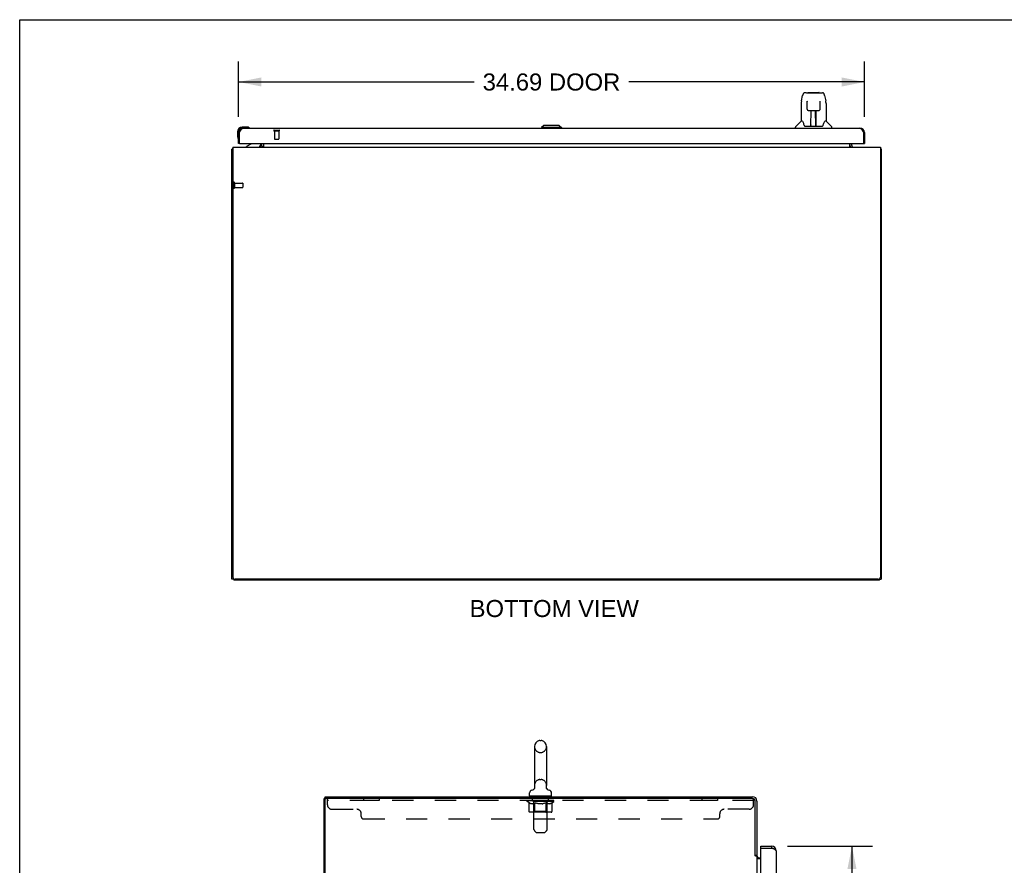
# Model space of a CAD drawing. Header units: inches. Extents: x 0 to 214, y 0 to 139.
# Tile 4 of 12: x 0 to 55, y 92 to 139. Entities that reach past the tile are written whole.
import ezdxf

# ---------------------------------------------------------------- set-up
doc = ezdxf.new("R2010")
doc.units = ezdxf.units.IN
doc.header["$LTSCALE"] = 11.781
doc.header["$MEASUREMENT"] = 0
doc.linetypes.add('HIDDEN', pattern=[0.2, 0.1, -0.1])
doc.layers.get('0').update_dxf_attribs({"linetype": 'CONTINUOUS'})
for name, color, linetype in [('02___PRT_ALL_AXES', 7, 'CONTINUOUS'), ('DEFAULT_2', 8, 'HIDDEN'), ('DIMENSIONS', 7, 'CONTINUOUS')]:
    doc.layers.add(name, color=color, linetype=linetype)
doc.styles.get("Standard").update_dxf_attribs({"font": 'arial.ttf'})
doc.dimstyles.new('DIMSTYLE_1', dxfattribs={"dimtxt": 0.945, "dimasz": 1.26, "dimexe": 0.09, "dimexo": 0.07, "dimgap": 0.0375, "dimtad": 0, "dimtih": 1, "dimtoh": 1, "dimzin": 4, "dimdsep": 46, "dimtxsty": 'Standard', "dimblk": '_FILLED', "dimblk1": '_FILLED', "dimblk2": '_FILLED', "dimcen": 0.09, "dimazin": 1, "dimtfac": 1, "dimtdec": 3, "dimtofl": 0, "dimtmove": 0, "dimatfit": 3, "dimldrblk": '_FILLED', "dimfxl": 1, "dimtolj": 1, "dimtzin": 4, "dimarcsym": 0})

# ---------------------------------------------------------------- blocks, each defined once
blk = doc.blocks.new('_FILLED')
at = {"color": 0, "linetype": 'ByBlock'}
blk.add_solid([(0, 0), (-1, 0.2), (-1, -0.2)], dxfattribs=at)
blk = doc.blocks.new('*D1')
at = {"layer": 'DIMENSIONS', "color": 2, "linetype": 'Continuous'}
for p, q in [((12.139, 133.22), (12.139, 136.28)), ((46.826, 133.22), (46.826, 136.28)), ((12.139, 135.146), (25.198, 135.146)), ((46.826, 135.146), (33.767, 135.146))]:
    blk.add_line(p, q, dxfattribs=at)
at = {"layer": 'DIMENSIONS', "color": 2, "linetype": 'Continuous', "xscale": 1.26, "yscale": 1.26, "zscale": 1.26, "rotation": 180}
blk.add_blockref('_FILLED', (12.139, 135.146), dxfattribs=at)
at = {"layer": 'DIMENSIONS', "color": 2, "linetype": 'Continuous', "xscale": 1.26, "yscale": 1.26, "zscale": 1.26}
blk.add_blockref('_FILLED', (46.826, 135.146), dxfattribs=at)
at = {"layer": 'DIMENSIONS', "color": 2, "linetype": 'Continuous', "insert": (29.482, 135.619), "char_height": 0.945, "width": 7.62323, "attachment_point": 2, "line_spacing_factor": 0.9}
blk.add_mtext('34.69 DOOR', dxfattribs=at)
blk = doc.blocks.new('*D2')
at = {"layer": 'DIMENSIONS', "color": 2, "linetype": 'Continuous'}
for p, q in [((42.567, 92.775), (47.273, 92.775)), ((46.139, 92.775), (46.139, 54.294)), ((46.139, 12.275), (46.139, 50.987)), ((42.567, 12.275), (47.273, 12.275))]:
    blk.add_line(p, q, dxfattribs=at)
at = {"layer": 'DIMENSIONS', "color": 2, "linetype": 'Continuous', "xscale": 1.26, "yscale": 1.26, "zscale": 1.26}
for p, rotation in [((46.139, 92.775), 90), ((46.139, 12.275), 270)]:
    blk.add_blockref('_FILLED', p, dxfattribs=dict(at, rotation=rotation))
at = {"layer": 'DIMENSIONS', "color": 2, "linetype": 'Continuous', "insert": (46.139, 53.822), "char_height": 0.945, "width": 3.95565, "attachment_point": 2, "line_spacing_factor": 0.9}
blk.add_mtext('80.50\\PDOOR', dxfattribs=at)

msp = doc.modelspace()

# ---------------------------------------------------------------- linework, layer by layer
at = {"color": 7, "linetype": 'Continuous'}
for p, q in [((0, 0), (0, 138.6)), ((0, 138.6), (214.2, 138.6)), ((43.34, 134.093), (43.405, 134.398)), ((43.609, 134.553), (43.529, 134.553)), ((43.611, 134.553), (44.498, 134.553)), ((43.615, 134.553), (43.614, 134.553)), ((43.72, 134.565), (44.307, 134.565)), ((44.623, 134.398), (44.688, 134.093)), ((43.325, 133.95), (43.325, 132.978)), ((43.647, 134.041), (43.628, 134.041)), ((43.646, 134.077), (43.647, 134.074)), ((43.647, 134.074), (43.647, 134.069)), ((43.647, 134.069), (43.647, 134.061)), ((43.647, 134.061), (43.647, 134.052)), ((43.649, 133.93), (43.647, 134.052)), ((43.654, 133.647), (43.649, 133.93)), ((44.373, 133.647), (44.381, 134.059)), ((44.4, 134.041), (44.38, 134.041)), ((44.381, 134.067), (44.381, 134.072)), ((44.381, 134.059), (44.381, 134.067)), ((44.703, 133.949), (44.703, 132.978)), ((43.735, 133.569), (43.855, 133.569)), ((43.864, 132.723), (43.879, 133.57)), ((43.872, 133.154), (43.872, 133.569)), ((43.878, 133.506), (43.872, 133.506)), ((43.875, 133.344), (43.872, 133.344)), ((43.875, 133.333), (43.872, 133.333)), ((43.891, 133.57), (44.137, 133.57)), ((44.14, 132.703), (44.125, 133.57)), ((44.126, 133.506), (44.155, 133.506)), ((44.129, 133.57), (44.129, 133.506)), ((44.155, 133.344), (44.129, 133.344)), ((44.155, 133.333), (44.129, 133.333)), ((44.155, 132.703), (44.155, 133.569)), ((44.173, 133.569), (44.293, 133.569)), ((12.598, 132.644), (12.342, 132.644)), ((12.636, 132.642), (12.598, 132.644)), ((29.049, 132.742), (28.931, 132.624)), ((29.916, 132.742), (29.049, 132.742)), ((29.915, 132.742), (30.033, 132.624)), ((29.916, 132.742), (30.034, 132.624)), ((43.01, 132.584), (43.01, 132.647)), ((43.319, 132.972), (43.021, 132.675)), ((43.398, 132.978), (43.325, 132.978)), ((43.492, 132.726), (43.498, 132.719)), ((43.528, 132.703), (44.5, 132.703)), ((43.865, 132.775), (43.865, 132.749)), ((43.872, 132.703), (43.872, 132.707)), ((44.133, 133.104), (44.155, 133.104)), ((44.155, 133.1), (44.133, 133.1)), ((44.139, 132.749), (44.138, 132.775)), ((44.703, 132.978), (44.63, 132.978)), ((44.708, 132.972), (45.006, 132.675)), ((45.018, 132.584), (45.018, 132.647)), ((12.079, 132.381), (12.079, 132.125)), ((12.079, 132.125), (12.082, 132.087)), ((12.139, 132.381), (12.139, 132.338)), ((12.139, 132.338), (12.181, 132.338)), ((12.385, 132.584), (12.342, 132.584)), ((12.734, 132.598), (12.733, 132.598)), ((28.931, 132.624), (28.931, 132.584)), ((30.034, 132.624), (28.931, 132.624)), ((30.033, 132.624), (30.033, 132.584)), ((30.034, 132.624), (30.034, 132.584)), ((46.826, 132.338), (46.784, 132.338)), ((12.124, 131.996), (12.125, 131.993)), ((12.125, 131.993), (12.125, 131.991)), ((12.201, 131.73), (12.139, 131.73)), ((12.819, 131.703), (12.581, 131.565)), ((12.581, 131.526), (12.581, 131.565)), ((13.368, 131.73), (13.368, 131.683)), ((13.368, 131.566), (13.368, 131.566)), ((13.405, 131.527), (13.371, 131.562)), ((46.122, 131.527), (46.156, 131.562)), ((46.764, 131.73), (46.826, 131.73)), ((11.816, 131.422), (11.764, 131.422)), ((47.712, 131.422), (47.764, 131.422)), ((11.868, 107.578), (11.764, 107.578)), ((11.868, 107.602), (11.868, 107.526)), ((47.66, 107.526), (47.66, 107.602)), ((47.66, 107.578), (47.764, 107.578)), ((28.54, 98.307), (28.54, 96.147)), ((28.836, 98.637), (28.912, 98.637)), ((29.208, 98.307), (29.208, 96.147)), ((29.199, 96.066), (29.2, 96.072)), ((29.2, 96.072), (29.201, 96.078)), ((29.201, 96.078), (29.202, 96.083)), ((16.926, 95.421), (16.926, 95.525)), ((28.264, 95.575), (28.264, 95.731)), ((28.279, 95.555), (28.279, 95.525)), ((29.469, 95.555), (28.279, 95.555)), ((28.483, 95.924), (28.478, 95.921)), ((29.199, 96.06), (29.2, 96.066)), ((29.199, 96.054), (29.199, 96.06)), ((29.199, 96.048), (29.199, 96.055)), ((29.199, 96.042), (29.199, 96.049)), ((29.2, 96.037), (29.199, 96.043)), ((29.2, 96.031), (29.2, 96.037)), ((29.201, 96.025), (29.2, 96.031)), ((29.213, 95.987), (29.211, 95.992)), ((29.469, 95.555), (29.469, 95.525)), ((29.484, 95.575), (29.484, 95.731)), ((16.926, 95.421), (16.874, 95.421)), ((16.975, 95.421), (16.926, 95.421)), ((40.77, 92.285), (40.874, 92.285)), ((41.078, 92.671), (41.078, 92.775)), ((41.098, 92.671), (41.078, 92.671)), ((41.685, 92.775), (41.685, 92.671))]:
    msp.add_line(p, q, dxfattribs=at)
at = {"color": 3, "linetype": 'Continuous'}
for p, q in [((12.139, 131.73), (12.139, 132.338)), ((12.181, 132.338), (12.191, 132.358)), ((12.181, 131.75), (12.181, 132.338)), ((12.191, 132.358), (12.198, 132.371)), ((12.198, 132.371), (12.205, 132.384)), ((12.385, 132.584), (46.58, 132.584)), ((46.749, 132.404), (46.756, 132.391)), ((46.756, 132.391), (46.763, 132.378)), ((46.763, 132.378), (46.77, 132.365)), ((46.784, 132.338), (46.784, 131.75)), ((46.826, 132.338), (46.826, 131.73)), ((12.201, 131.73), (46.764, 131.73)), ((13.368, 131.566), (13.369, 131.564)), ((13.369, 131.564), (13.369, 131.564)), ((13.369, 131.564), (13.372, 131.56)), ((13.372, 131.56), (13.373, 131.558)), ((13.373, 131.558), (13.375, 131.556)), ((13.41, 131.669), (13.41, 131.73)), ((13.514, 131.73), (13.514, 131.526)), ((46.014, 131.526), (46.014, 131.73)), ((46.118, 131.73), (46.118, 131.669)), ((46.154, 131.558), (46.152, 131.556)), ((46.158, 131.564), (46.154, 131.558)), ((46.159, 131.564), (46.158, 131.564)), ((46.16, 131.566), (46.159, 131.564)), ((11.764, 107.578), (11.764, 131.422)), ((11.816, 131.526), (11.816, 107.703)), ((11.816, 131.526), (47.712, 131.526)), ((47.712, 131.526), (47.712, 107.703)), ((47.764, 131.422), (47.764, 107.578)), ((47.587, 107.578), (11.941, 107.578)), ((47.66, 107.526), (11.868, 107.526)), ((16.926, 95.525), (40.627, 95.525)), ((16.874, 5.629), (16.874, 95.421)), ((16.926, 5.692), (16.926, 95.359)), ((40.627, 95.421), (16.988, 95.421)), ((40.77, 92.273), (40.77, 95.278)), ((40.874, 95.279), (40.874, 92.272)), ((40.783, 92.251), (40.781, 92.255)), ((41.078, 92.775), (41.685, 92.775)), ((41.078, 89.483), (41.078, 92.651)), ((41.098, 92.671), (41.685, 92.671)), ((41.718, 92.659), (41.685, 92.671)), ((41.737, 92.652), (41.718, 92.659)), ((41.749, 92.647), (41.737, 92.652)), ((41.762, 92.643), (41.749, 92.647)), ((41.932, 92.529), (41.932, 88.275)), ((40.874, 92.233), (40.799, 92.233)), ((40.874, 92.233), (40.874, 12.818)), ((41.078, 92.077), (40.914, 92.077)), ((41.016, 92.129), (41.078, 92.129))]:
    msp.add_line(p, q, dxfattribs=at)
at = {"color": 7, "linetype": 'Continuous'}
for points in [[(43.529, 134.553), (43.525, 134.553), (43.51, 134.551), (43.495, 134.546), (43.481, 134.54), (43.469, 134.531), (43.458, 134.521), (43.448, 134.51), (43.44, 134.497), (43.433, 134.484), (43.426, 134.469), (43.42, 134.453), (43.414, 134.434), (43.408, 134.413), (43.405, 134.398)], [(44.599, 134.475), (44.593, 134.488), (44.586, 134.5), (44.579, 134.51), (44.571, 134.52), (44.561, 134.529), (44.551, 134.537), (44.539, 134.544), (44.526, 134.549), (44.513, 134.552), (44.498, 134.553)], [(44.623, 134.398), (44.62, 134.411), (44.615, 134.43), (44.61, 134.446), (44.605, 134.462), (44.599, 134.475)], [(43.34, 134.093), (43.334, 134.061), (43.328, 134.019), (43.325, 133.977), (43.325, 133.95)], [(43.646, 134.082), (43.646, 134.082), (43.646, 134.082), (43.646, 134.081), (43.646, 134.081), (43.646, 134.08), (43.646, 134.079), (43.646, 134.077)], [(44.381, 134.072), (44.381, 134.076), (44.381, 134.077), (44.381, 134.079), (44.381, 134.08), (44.381, 134.081), (44.381, 134.081), (44.381, 134.082)], [(44.703, 133.949), (44.702, 133.977), (44.699, 134.02), (44.693, 134.062), (44.688, 134.093)], [(43.654, 133.647), (43.655, 133.635), (43.659, 133.622), (43.664, 133.61), (43.671, 133.599), (43.68, 133.589), (43.691, 133.581), (43.702, 133.575), (43.714, 133.571), (43.726, 133.569), (43.733, 133.569)], [(43.855, 133.569), (43.858, 133.569), (43.867, 133.569), (43.876, 133.569), (43.884, 133.57), (43.891, 133.57)], [(44.137, 133.57), (44.145, 133.57), (44.154, 133.569), (44.162, 133.569), (44.171, 133.569), (44.173, 133.569)], [(44.294, 133.569), (44.303, 133.569), (44.315, 133.572), (44.327, 133.576), (44.338, 133.582), (44.348, 133.59), (44.357, 133.6), (44.364, 133.611), (44.369, 133.623), (44.372, 133.636), (44.373, 133.647)], [(43.394, 132.978), (43.4, 132.969), (43.414, 132.941), (43.429, 132.905), (43.444, 132.863), (43.46, 132.814), (43.475, 132.766)], [(43.475, 132.766), (43.478, 132.758), (43.483, 132.745), (43.487, 132.735), (43.492, 132.726)], [(43.498, 132.719), (43.504, 132.712), (43.511, 132.707), (43.518, 132.704), (43.526, 132.703), (43.528, 132.703)], [(44.5, 132.703), (44.501, 132.703), (44.509, 132.704), (44.516, 132.707), (44.523, 132.712)], [(44.523, 132.712), (44.529, 132.718), (44.535, 132.726)], [(44.535, 132.726), (44.54, 132.734), (44.545, 132.745), (44.55, 132.758), (44.552, 132.766)], [(44.552, 132.766), (44.566, 132.812), (44.582, 132.86), (44.598, 132.903), (44.613, 132.939), (44.627, 132.968), (44.633, 132.978)], [(12.733, 132.598), (12.732, 132.598), (12.731, 132.599), (12.729, 132.599), (12.727, 132.599)], [(12.125, 131.991), (12.125, 131.99), (12.125, 131.99)], [(28.546, 96.083), (28.547, 96.078), (28.548, 96.072), (28.548, 96.066), (28.549, 96.06), (28.549, 96.054), (28.549, 96.049), (28.549, 96.043), (28.548, 96.037), (28.547, 96.031), (28.547, 96.025), (28.545, 96.02), (28.544, 96.014), (28.543, 96.008), (28.541, 96.003), (28.539, 95.997), (28.537, 95.992), (28.534, 95.987), (28.532, 95.981), (28.529, 95.976), (28.526, 95.971), (28.523, 95.966), (28.52, 95.961), (28.516, 95.957), (28.513, 95.952), (28.509, 95.948), (28.505, 95.943), (28.501, 95.939), (28.496, 95.935), (28.492, 95.932), (28.487, 95.928), (28.483, 95.924)], [(29.211, 95.992), (29.209, 95.998), (29.207, 96.003), (29.205, 96.009), (29.204, 96.014), (29.202, 96.02), (29.201, 96.026)], [(29.211, 95.992), (29.209, 95.997), (29.207, 96.002), (29.205, 96.008), (29.204, 96.014), (29.202, 96.019), (29.201, 96.025)], [(29.264, 95.925), (29.263, 95.926), (29.259, 95.929), (29.256, 95.932), (29.252, 95.935), (29.248, 95.938), (29.245, 95.942), (29.241, 95.945), (29.238, 95.949), (29.234, 95.953), (29.231, 95.958), (29.228, 95.962), (29.224, 95.967), (29.221, 95.972), (29.219, 95.977), (29.216, 95.982), (29.213, 95.987)], [(29.27, 95.921), (29.266, 95.924), (29.264, 95.925)]]:
    msp.add_lwpolyline(points, dxfattribs=at)
at = {"color": 3, "linetype": 'Continuous'}
for points in [[(12.205, 132.384), (12.212, 132.397), (12.216, 132.404), (12.22, 132.41), (12.223, 132.417), (12.227, 132.423), (12.23, 132.429), (12.234, 132.435), (12.237, 132.441), (12.241, 132.448), (12.244, 132.453), (12.248, 132.459), (12.251, 132.465), (12.255, 132.471), (12.258, 132.476), (12.262, 132.482), (12.265, 132.487), (12.269, 132.492), (12.272, 132.498), (12.276, 132.503), (12.279, 132.508), (12.283, 132.512), (12.286, 132.517), (12.29, 132.521), (12.294, 132.526), (12.297, 132.53), (12.301, 132.534), (12.304, 132.538), (12.308, 132.542), (12.311, 132.546), (12.315, 132.549), (12.318, 132.553), (12.322, 132.556), (12.325, 132.559), (12.329, 132.562), (12.332, 132.564), (12.336, 132.567), (12.339, 132.569), (12.343, 132.572), (12.346, 132.574), (12.35, 132.576), (12.353, 132.577), (12.357, 132.579), (12.361, 132.58), (12.364, 132.581), (12.368, 132.582), (12.371, 132.583), (12.375, 132.584), (12.378, 132.584), (12.382, 132.584), (12.385, 132.584)], [(46.58, 132.584), (46.583, 132.584), (46.587, 132.584), (46.59, 132.584), (46.594, 132.583), (46.597, 132.582), (46.601, 132.581), (46.604, 132.58), (46.608, 132.579), (46.611, 132.577), (46.615, 132.576), (46.619, 132.574), (46.622, 132.572), (46.626, 132.569), (46.629, 132.567), (46.633, 132.564), (46.636, 132.562), (46.64, 132.559), (46.643, 132.556), (46.647, 132.553), (46.65, 132.549), (46.654, 132.546), (46.657, 132.542), (46.661, 132.538), (46.664, 132.534), (46.668, 132.53), (46.671, 132.526), (46.675, 132.521), (46.678, 132.517), (46.682, 132.512), (46.685, 132.508), (46.689, 132.503), (46.693, 132.498), (46.696, 132.492), (46.7, 132.487), (46.703, 132.482), (46.707, 132.476), (46.71, 132.471), (46.714, 132.465), (46.717, 132.459), (46.721, 132.453), (46.724, 132.448), (46.728, 132.441), (46.731, 132.435), (46.735, 132.429), (46.738, 132.423), (46.742, 132.417), (46.745, 132.41), (46.749, 132.404)], [(46.77, 132.365), (46.781, 132.345), (46.784, 132.338)], [(13.367, 131.567), (13.367, 131.567), (13.367, 131.567), (13.368, 131.566), (13.368, 131.566)], [(13.375, 131.556), (13.377, 131.554), (13.378, 131.552), (13.38, 131.549), (13.382, 131.547), (13.384, 131.544)], [(46.152, 131.556), (46.151, 131.554), (46.149, 131.552), (46.147, 131.549), (46.145, 131.547), (46.143, 131.544)], [(46.161, 131.567), (46.161, 131.567), (46.16, 131.567), (46.16, 131.566), (46.16, 131.566)], [(11.799, 131.438), (11.791, 131.437), (11.788, 131.436), (11.784, 131.435), (11.781, 131.435), (11.779, 131.434), (11.776, 131.433), (11.773, 131.432), (11.771, 131.431), (11.769, 131.43), (11.767, 131.429), (11.766, 131.428), (11.765, 131.427), (11.764, 131.425), (11.764, 131.424), (11.764, 131.422)], [(11.816, 131.442), (11.816, 131.442), (11.811, 131.441), (11.807, 131.44), (11.803, 131.439), (11.799, 131.438)], [(13.384, 131.544), (13.387, 131.542), (13.389, 131.539), (13.391, 131.537), (13.394, 131.534), (13.397, 131.532)], [(13.397, 131.532), (13.399, 131.53), (13.402, 131.529), (13.404, 131.528), (13.406, 131.527), (13.408, 131.527)], [(46.131, 131.532), (46.128, 131.53), (46.126, 131.529), (46.123, 131.528), (46.121, 131.527), (46.119, 131.527)], [(46.143, 131.544), (46.141, 131.542), (46.138, 131.539), (46.136, 131.537), (46.133, 131.534), (46.131, 131.532)], [(47.712, 131.442), (47.712, 131.442), (47.716, 131.441), (47.72, 131.44), (47.724, 131.439), (47.728, 131.438), (47.736, 131.437)], [(47.736, 131.437), (47.74, 131.436), (47.743, 131.435), (47.746, 131.435), (47.749, 131.434), (47.752, 131.433), (47.754, 131.432), (47.757, 131.431), (47.759, 131.43), (47.76, 131.429), (47.761, 131.428), (47.762, 131.427), (47.763, 131.425), (47.764, 131.424), (47.764, 131.422)], [(40.781, 92.255), (40.78, 92.257), (40.779, 92.259), (40.778, 92.26), (40.777, 92.262), (40.776, 92.264), (40.775, 92.265), (40.774, 92.267), (40.773, 92.269), (40.771, 92.271), (40.77, 92.273)], [(40.799, 92.233), (40.797, 92.234), (40.796, 92.236), (40.794, 92.237), (40.792, 92.239), (40.791, 92.24), (40.79, 92.242), (40.788, 92.243), (40.787, 92.245), (40.787, 92.246), (40.786, 92.247), (40.785, 92.249), (40.784, 92.25), (40.783, 92.251)], [(41.932, 92.529), (41.932, 92.531), (41.932, 92.533), (41.931, 92.536), (41.931, 92.538), (41.93, 92.54), (41.929, 92.543), (41.928, 92.545), (41.927, 92.548), (41.925, 92.55), (41.924, 92.552), (41.922, 92.555), (41.92, 92.557), (41.918, 92.559), (41.916, 92.562), (41.913, 92.564), (41.911, 92.567), (41.908, 92.569), (41.905, 92.571), (41.902, 92.574), (41.899, 92.576), (41.896, 92.578), (41.892, 92.581), (41.889, 92.583), (41.885, 92.586), (41.881, 92.588), (41.877, 92.59), (41.873, 92.593), (41.869, 92.595), (41.864, 92.597), (41.86, 92.6), (41.855, 92.602), (41.85, 92.605), (41.845, 92.607), (41.841, 92.609), (41.835, 92.612), (41.83, 92.614), (41.825, 92.616), (41.82, 92.619), (41.814, 92.621), (41.809, 92.624), (41.803, 92.626), (41.797, 92.628), (41.792, 92.631), (41.786, 92.633), (41.78, 92.635), (41.774, 92.638), (41.762, 92.643)], [(40.889, 92.103), (40.887, 92.104), (40.884, 92.105), (40.882, 92.107), (40.88, 92.108), (40.878, 92.11), (40.876, 92.111), (40.875, 92.113), (40.874, 92.115), (40.874, 92.116), (40.874, 92.118)], [(40.914, 92.077), (40.914, 92.079), (40.914, 92.081), (40.914, 92.083), (40.913, 92.085), (40.912, 92.087), (40.911, 92.089), (40.909, 92.09), (40.908, 92.092), (40.906, 92.094), (40.904, 92.095), (40.901, 92.096), (40.899, 92.098), (40.897, 92.099), (40.894, 92.1), (40.889, 92.103)]]:
    msp.add_lwpolyline(points, dxfattribs=at)
at = {"color": 7, "linetype": 'Continuous'}
for centre, radius, start, end in [((43.72, 134.545), 0.0197, 90, 156.393), ((44.307, 134.545), 0.0197, 23.607, 90), ((12.342, 132.381), 0.263, 90, 180), ((12.598, 132.394), 0.25, 59.1101, 90), ((43.049, 132.647), 0.0394, 135, 180), ((43.333, 132.959), 0.0197, 90, 135), ((43.884, 132.722), 0.0197, 179, 270), ((43.884, 132.722), 0.0197, 260.739, 269.9232), ((44.12, 132.722), 0.0197, 270, 1), ((44.12, 132.722), 0.0197, 270.0771, 272.6469), ((44.695, 132.959), 0.0197, 45, 90), ((44.978, 132.647), 0.0394, 0, 45), ((12.329, 132.125), 0.25, 180, 210.8899), ((12.342, 132.381), 0.203, 90, 180), ((12.719, 132.599), 0.015, 270, 353.6204), ((12.719, 132.596), 0.015, 6.3796, 59.1101), ((12.127, 132.004), 0.015, 210.8899, 263.6204), ((12.124, 132.004), 0.015, 276.3796, 360), ((12.769, 131.79), 0.1, 300.092, 323.4532), ((13.211, 131.683), 0.157, 270, 360), ((13.267, 131.669), 0.246, 324.6738, 360), ((46.26, 131.669), 0.246, 180, 215.3262), ((28.874, 98.307), 0.334, 102.4284, 180), ((28.836, 98.48), 0.157, 90, 102.4284), ((28.912, 98.48), 0.157, 77.5716, 90), ((28.874, 98.307), 0.334, 0, 77.5716), ((28.874, 96.147), 0.334, 180, 191.0697), ((28.874, 96.147), 0.334, 348.9303, 360), ((28.421, 95.731), 0.157, 101.6478, 180), ((28.284, 95.575), 0.02, 180, 263.0769), ((28.337, 96.136), 0.257, 281.6478, 311.9718), ((29.41, 96.136), 0.257, 228.028, 258.3522), ((29.327, 95.731), 0.157, 0, 78.3522), ((29.464, 95.575), 0.02, 276.9231, 360), ((41.685, 92.529), 0.142, 48.6371, 90), ((41.768, 92.385), 0.26, 90, 92.5866)]:
    msp.add_arc(centre, radius, start, end, dxfattribs=at)
at = {"color": 3, "linetype": 'Continuous'}
for centre, radius, start, end in [((12.385, 132.338), 0.246, 90, 180), ((46.58, 132.338), 0.246, 0, 90), ((12.201, 131.75), 0.02, 180, 270), ((13.267, 131.669), 0.142, 270, 360), ((46.26, 131.669), 0.142, 180, 270), ((46.764, 131.75), 0.02, 270, 360), ((11.941, 107.703), 0.125, 180, 270), ((47.587, 107.703), 0.125, 270, 360), ((40.627, 95.279), 0.246, 0, 90), ((16.988, 95.359), 0.0625, 90, 180), ((40.627, 95.278), 0.143, 0, 90), ((41.016, 92.272), 0.142, 180, 270), ((41.098, 92.651), 0.02, 90, 180), ((41.685, 92.529), 0.246, 0, 90)]:
    msp.add_arc(centre, radius, start, end, dxfattribs=at)
at = {"color": 7, "linetype": 'Continuous'}
for centre, start_param, end_param in [((43.864, 132.742), -2.940151, -2.835574), ((44.14, 132.742), -3.447611, -3.141593)]:
    msp.add_ellipse(centre, major_axis=(0, 0.0394), ratio=1, start_param=start_param, end_param=end_param, dxfattribs=at)
at = {"layer": '02___PRT_ALL_AXES', "color": 8, "linetype": 'HIDDEN'}
for p, q in [((14.119, 132.437), (14.119, 131.99)), ((14.119, 132.437), (14.367, 132.437)), ((14.367, 132.437), (14.367, 131.99)), ((11.911, 129.546), (11.911, 129.298)), ((11.911, 129.546), (12.358, 129.546)), ((11.911, 129.298), (12.358, 129.298)), ((19.061, 95.421), (19.061, 95.317)), ((19.936, 95.421), (19.061, 95.421)), ((19.936, 95.317), (19.061, 95.317)), ((19.936, 95.421), (19.936, 95.317)), ((28.436, 95.317), (28.436, 95.421)), ((29.311, 95.421), (28.436, 95.421)), ((29.311, 95.317), (28.436, 95.317)), ((29.311, 95.317), (29.311, 95.421)), ((37.811, 95.421), (37.811, 95.317)), ((38.686, 95.421), (37.811, 95.421)), ((38.686, 95.317), (37.811, 95.317)), ((38.686, 95.421), (38.686, 95.317))]:
    msp.add_line(p, q, dxfattribs=at)
at = {"layer": '02___PRT_ALL_AXES', "color": 7, "linetype": 'Continuous'}
for start, end in [(175.1015, 175.7578), (170.8498, 171.1102)]:
    msp.add_arc((12.342, 132.381), 0.263, start, end, dxfattribs=at)
at = {"layer": 'DEFAULT_2', "color": 8, "linetype": 'HIDDEN'}
for p, q in [((14.101, 132.48), (14.385, 132.48)), ((14.101, 132.437), (14.385, 132.437)), ((14.129, 131.98), (14.357, 131.98)), ((11.868, 129.564), (11.868, 129.28)), ((11.911, 129.564), (11.911, 129.28)), ((12.368, 129.536), (12.368, 129.308)), ((28.836, 97.977), (28.912, 97.977)), ((28.836, 96.477), (28.912, 96.477)), ((28.499, 95.555), (28.499, 95.525)), ((28.509, 93.709), (28.509, 95.525)), ((29.239, 93.709), (29.239, 95.525)), ((29.249, 95.555), (29.249, 95.525)), ((17.061, 95.076), (17.061, 95.421)), ((40.686, 95.317), (17.061, 95.317)), ((28.13, 95.262), (28.13, 95.317)), ((28.238, 95.187), (28.13, 95.262)), ((29.617, 95.262), (28.13, 95.262)), ((28.142, 95.309), (28.142, 95.317)), ((28.152, 95.305), (28.152, 95.309)), ((28.152, 95.305), (29.596, 95.305)), ((28.163, 95.305), (28.163, 95.309)), ((28.164, 95.305), (28.164, 95.309)), ((28.175, 95.309), (28.175, 95.317)), ((28.195, 95.305), (28.195, 95.309)), ((28.197, 95.305), (28.197, 95.309)), ((28.23, 95.309), (28.23, 95.317)), ((28.238, 94.707), (28.238, 95.187)), ((28.238, 95.187), (28.258, 95.173)), ((28.247, 95.305), (28.247, 95.309)), ((28.251, 95.305), (28.251, 95.309)), ((28.487, 95.309), (28.258, 95.309)), ((28.278, 95.162), (28.258, 95.174)), ((28.297, 95.152), (28.278, 95.162)), ((28.316, 95.143), (28.297, 95.152)), ((28.304, 95.309), (28.304, 95.317)), ((28.306, 95.305), (28.306, 95.309)), ((28.306, 95.305), (28.306, 95.309)), ((28.309, 95.305), (28.309, 95.309)), ((28.335, 95.137), (28.316, 95.144)), ((28.319, 95.305), (28.319, 95.309)), ((28.319, 95.305), (28.319, 95.309)), ((28.323, 95.305), (28.323, 95.309)), ((28.326, 95.305), (28.326, 95.31)), ((28.33, 95.305), (28.33, 95.309)), ((28.354, 95.132), (28.335, 95.137)), ((28.35, 95.305), (28.35, 95.309)), ((28.44, 95.132), (28.354, 95.132)), ((28.368, 95.305), (28.368, 95.309)), ((28.37, 95.305), (28.37, 95.312)), ((28.396, 95.309), (28.396, 95.317)), ((28.396, 95.305), (28.396, 95.309)), ((28.408, 95.305), (28.408, 95.309)), ((28.413, 95.305), (28.413, 95.309)), ((28.421, 95.305), (28.421, 95.309)), ((28.436, 95.305), (28.436, 95.314)), ((28.44, 95.132), (28.459, 95.137)), ((28.457, 95.305), (28.457, 95.309)), ((28.478, 95.144), (28.459, 95.137)), ((28.46, 95.305), (28.46, 95.309)), ((28.497, 95.152), (28.478, 95.143)), ((28.487, 95.305), (28.487, 95.309)), ((28.517, 95.162), (28.497, 95.152)), ((28.565, 95.309), (28.5, 95.309)), ((28.502, 95.309), (28.502, 95.317)), ((28.508, 94.71), (28.508, 95.259)), ((28.51, 95.305), (28.51, 95.309)), ((28.516, 95.305), (28.516, 95.309)), ((28.536, 95.174), (28.516, 95.162)), ((28.523, 95.305), (28.523, 95.315)), ((28.53, 95.305), (28.53, 95.309)), ((28.556, 95.187), (28.536, 95.173)), ((28.542, 95.305), (28.542, 95.309)), ((28.556, 94.707), (28.556, 95.187)), ((28.556, 95.187), (28.596, 95.173)), ((28.565, 95.305), (28.565, 95.309)), ((28.653, 95.309), (28.59, 95.309)), ((28.636, 95.162), (28.596, 95.174)), ((28.614, 95.305), (28.614, 95.309)), ((28.62, 95.309), (28.62, 95.317)), ((28.624, 95.305), (28.624, 95.309)), ((28.627, 95.305), (28.627, 95.316)), ((28.63, 95.305), (28.63, 95.309)), ((28.674, 95.152), (28.635, 95.162)), ((28.64, 95.305), (28.64, 95.309)), ((28.653, 95.305), (28.653, 95.309)), ((28.712, 95.143), (28.674, 95.152)), ((28.747, 95.309), (28.69, 95.309)), ((28.706, 95.305), (28.706, 95.309)), ((28.75, 95.137), (28.712, 95.144)), ((28.739, 95.309), (28.874, 95.317)), ((28.745, 95.309), (28.745, 95.317)), ((28.745, 95.309), (28.745, 95.317)), ((28.745, 95.317), (28.745, 95.317)), ((28.745, 95.305), (28.745, 95.309)), ((28.747, 95.305), (28.747, 95.309)), ((28.75, 95.305), (28.75, 95.31)), ((28.788, 95.132), (28.75, 95.137)), ((28.752, 95.305), (28.752, 95.309)), ((28.959, 95.132), (28.788, 95.132)), ((28.846, 95.309), (28.795, 95.309)), ((28.803, 95.305), (28.803, 95.309)), ((28.846, 95.305), (28.846, 95.309)), ((28.871, 95.309), (28.871, 95.309)), ((28.871, 95.305), (28.871, 95.309)), ((28.871, 95.305), (28.871, 95.309)), ((28.874, 95.309), (28.874, 95.317)), ((28.874, 95.317), (29.009, 95.309)), ((28.877, 95.305), (28.877, 95.309)), ((28.877, 95.305), (28.877, 95.309)), ((28.877, 95.309), (28.877, 95.309)), ((28.902, 95.305), (28.902, 95.309)), ((28.902, 95.309), (28.953, 95.309)), ((28.945, 95.305), (28.945, 95.309)), ((28.959, 95.132), (28.998, 95.137)), ((28.996, 95.305), (28.996, 95.309)), ((28.997, 95.305), (28.997, 95.31)), ((29.036, 95.144), (28.997, 95.137)), ((29, 95.305), (29, 95.309)), ((29, 95.309), (29.058, 95.309)), ((29.002, 95.309), (29.002, 95.317)), ((29.002, 95.317), (29.003, 95.317)), ((29.002, 95.305), (29.002, 95.309)), ((29.003, 95.309), (29.003, 95.317)), ((29.074, 95.152), (29.035, 95.143)), ((29.042, 95.305), (29.042, 95.309)), ((29.113, 95.162), (29.074, 95.152)), ((29.095, 95.305), (29.095, 95.309)), ((29.095, 95.309), (29.157, 95.309)), ((29.108, 95.305), (29.108, 95.309)), ((29.152, 95.174), (29.112, 95.162)), ((29.118, 95.305), (29.118, 95.309)), ((29.121, 95.305), (29.121, 95.316)), ((29.124, 95.305), (29.124, 95.309)), ((29.128, 95.309), (29.128, 95.317)), ((29.134, 95.305), (29.134, 95.309)), ((29.192, 95.187), (29.152, 95.173)), ((29.182, 95.305), (29.182, 95.309)), ((29.182, 95.309), (29.248, 95.309)), ((29.192, 94.707), (29.192, 95.187)), ((29.192, 95.187), (29.212, 95.173)), ((29.206, 95.305), (29.206, 95.309)), ((29.232, 95.162), (29.212, 95.174)), ((29.218, 95.305), (29.218, 95.309)), ((29.225, 95.305), (29.225, 95.315)), ((29.251, 95.152), (29.231, 95.162)), ((29.232, 95.305), (29.232, 95.309)), ((29.238, 95.305), (29.238, 95.309)), ((29.24, 94.71), (29.24, 95.259)), ((29.246, 95.309), (29.246, 95.317)), ((29.27, 95.143), (29.25, 95.152)), ((29.261, 95.305), (29.261, 95.309)), ((29.261, 95.309), (29.617, 95.309)), ((29.289, 95.137), (29.27, 95.144)), ((29.288, 95.305), (29.288, 95.309)), ((29.308, 95.132), (29.289, 95.137)), ((29.291, 95.305), (29.291, 95.309)), ((29.393, 95.132), (29.308, 95.132)), ((29.312, 95.305), (29.312, 95.314)), ((29.327, 95.305), (29.327, 95.309)), ((29.335, 95.305), (29.335, 95.309)), ((29.34, 95.305), (29.34, 95.309)), ((29.352, 95.309), (29.352, 95.317)), ((29.352, 95.305), (29.352, 95.309)), ((29.378, 95.305), (29.378, 95.312)), ((29.38, 95.305), (29.38, 95.309)), ((29.393, 95.132), (29.413, 95.137)), ((29.398, 95.305), (29.398, 95.309)), ((29.432, 95.144), (29.412, 95.137)), ((29.417, 95.305), (29.417, 95.309)), ((29.421, 95.305), (29.421, 95.31)), ((29.425, 95.305), (29.425, 95.309)), ((29.429, 95.305), (29.429, 95.309)), ((29.429, 95.305), (29.429, 95.309)), ((29.451, 95.152), (29.431, 95.143)), ((29.438, 95.305), (29.438, 95.309)), ((29.441, 95.305), (29.441, 95.309)), ((29.442, 95.305), (29.442, 95.309)), ((29.443, 95.309), (29.443, 95.317)), ((29.47, 95.162), (29.45, 95.152)), ((29.49, 95.174), (29.47, 95.162)), ((29.476, 95.313), (29.616, 95.314)), ((29.476, 95.309), (29.476, 95.313)), ((29.51, 95.187), (29.49, 95.173)), ((29.497, 95.305), (29.497, 95.309)), ((29.5, 95.305), (29.5, 95.309)), ((29.51, 95.187), (29.617, 95.262)), ((29.51, 94.707), (29.51, 95.187)), ((29.518, 95.309), (29.518, 95.317)), ((29.551, 95.305), (29.551, 95.309)), ((29.553, 95.305), (29.553, 95.309)), ((29.573, 95.309), (29.573, 95.317)), ((29.584, 95.305), (29.584, 95.309)), ((29.585, 95.305), (29.585, 95.309)), ((29.596, 95.305), (29.596, 95.309)), ((29.606, 95.309), (29.606, 95.317)), ((29.616, 95.309), (29.616, 95.314)), ((29.617, 95.262), (29.617, 95.309)), ((40.627, 95.421), (40.686, 95.421)), ((40.686, 95.076), (40.686, 95.421)), ((17.311, 94.826), (18.686, 94.826)), ((18.936, 94.421), (18.936, 94.576)), ((29.459, 94.664), (28.288, 94.664)), ((28.508, 94.71), (28.461, 94.664)), ((29.24, 94.71), (28.508, 94.71)), ((28.569, 94.669), (28.567, 94.672)), ((28.575, 94.665), (28.572, 94.667)), ((28.578, 94.664), (28.575, 94.665)), ((28.581, 94.664), (28.578, 94.664)), ((29.24, 94.71), (29.286, 94.664)), ((38.811, 94.421), (38.811, 94.576)), ((40.436, 94.826), (39.061, 94.826)), ((19.061, 94.296), (38.686, 94.296)), ((28.61, 93.567), (28.538, 93.639)), ((28.68, 93.538), (29.067, 93.538)), ((29.138, 93.567), (29.21, 93.639))]:
    msp.add_line(p, q, dxfattribs=at)
for points in [[(28.288, 94.664), (28.282, 94.664), (28.276, 94.665), (28.27, 94.667), (28.265, 94.669), (28.259, 94.672), (28.254, 94.675), (28.25, 94.679), (28.246, 94.684), (28.243, 94.689), (28.24, 94.695), (28.239, 94.701), (28.238, 94.707)], [(28.557, 94.695), (28.556, 94.701), (28.556, 94.707)], [(28.558, 94.689), (28.557, 94.695), (28.556, 94.701), (28.556, 94.707)], [(28.572, 94.667), (28.569, 94.669), (28.567, 94.672), (28.564, 94.675), (28.562, 94.679), (28.56, 94.684), (28.558, 94.689)], [(28.564, 94.675), (28.562, 94.679), (28.56, 94.684)], [(29.167, 94.664), (29.17, 94.664), (29.173, 94.665), (29.176, 94.667), (29.178, 94.669), (29.181, 94.672), (29.184, 94.675), (29.186, 94.679), (29.188, 94.684), (29.19, 94.689), (29.191, 94.695), (29.191, 94.701), (29.192, 94.707)], [(29.459, 94.664), (29.465, 94.664), (29.471, 94.665), (29.477, 94.667), (29.483, 94.669), (29.488, 94.672), (29.493, 94.675), (29.498, 94.679), (29.502, 94.684), (29.505, 94.689), (29.508, 94.695), (29.509, 94.701), (29.51, 94.707)]]:
    msp.add_lwpolyline(points, dxfattribs=at)
for centre, radius, start, end in [((14.101, 132.459), 0.0215, 90, 270), ((14.385, 132.459), 0.0215, 270, 90), ((14.129, 131.99), 0.01, 180, 270), ((14.357, 131.99), 0.01, 270, 360), ((11.889, 129.564), 0.0215, 0, 180), ((12.358, 129.536), 0.01, 0, 90), ((11.889, 129.28), 0.0215, 180, 360), ((12.358, 129.308), 0.01, 270, 360), ((28.874, 98.307), 0.334, 180, 257.5716), ((28.874, 98.307), 0.334, 282.4284, 360), ((28.836, 98.134), 0.157, 257.5716, 270), ((28.912, 98.134), 0.157, 270, 282.4284), ((28.874, 96.147), 0.334, 102.4284, 180), ((28.836, 96.32), 0.157, 90, 102.4284), ((28.912, 96.32), 0.157, 77.5716, 90), ((28.874, 96.147), 0.334, 0, 77.5716), ((28.284, 95.575), 0.02, 263.0769, 270), ((28.479, 95.525), 0.03, 0, 90), ((29.269, 95.525), 0.03, 90, 180), ((29.464, 95.575), 0.02, 270, 276.9231), ((17.311, 95.076), 0.25, 180, 270), ((28.461, 95.259), 0.0466, 0, 90), ((29.286, 95.259), 0.0466, 90, 180), ((40.436, 95.076), 0.25, 270, 360), ((18.686, 94.576), 0.25, 0, 90), ((39.061, 94.576), 0.25, 90, 180), ((19.061, 94.421), 0.125, 180, 270), ((38.686, 94.421), 0.125, 270, 360), ((28.609, 93.709), 0.1, 180, 225), ((28.68, 93.638), 0.1, 225, 270), ((29.067, 93.638), 0.1, 270, 315), ((29.139, 93.709), 0.1, 315, 360)]:
    msp.add_arc(centre, radius, start, end, dxfattribs=at)
for centre, major_axis, ratio, start_param, end_param in [((28.874, 95.317), (0.743, 0.008), 0.059247, 2.966439, 3.140971), ((28.107, 95.303), (0.232, 0), 0.060167, 0.426548, 1.470503), ((28.874, 95.317), (0.744, 0), 0.060167, 3.141593, 3.316126), ((28.107, 95.295), (0.232, 0.002), 0.059247, 1.374323, 1.469882), ((28.874, 95.317), (0.743, 0.015), 0.056515, 2.79136, 2.965893), ((28.159, 95.303), (0.232, -0.002), 0.059247, 0.601702, 1.645657), ((28.079, 95.303), (0.232, 0.002), 0.059247, 0.251393, 1.295349), ((28.874, 95.317), (0.743, -0.008), 0.059247, -2.966439, -2.791906), ((28.159, 95.295), (0.232, 0), 0.060167, 1.549477, 1.645036), ((28.079, 95.295), (0.232, 0.005), 0.056515, 1.199244, 1.294804), ((28.163, 95.298), (0.192, 0.002), 0.059247, 1.051627, 1.625044), ((28.14, 95.298), (0.192, 0.004), 0.056515, 0.876548, 1.449966), ((28.208, 95.298), (0.192, 0), 0.060167, 1.226781, 1.800198), ((28.874, 95.317), (0.743, 0.022), 0.052059, 2.616423, 2.790956), ((28.232, 95.303), (0.232, -0.005), 0.056515, 0.77678, 1.820736), ((28.075, 95.303), (0.232, 0.005), 0.056515, 0.076315, 1.120271), ((28.874, 95.317), (0.743, -0.015), 0.056515, -2.79136, -2.616827), ((28.232, 95.295), (0.232, -0.002), 0.059247, 1.724631, 1.82019), ((28.075, 95.295), (0.232, 0.007), 0.052059, 1.024308, 1.119867), ((28.139, 95.298), (0.192, 0.006), 0.052059, 0.701611, 1.275029), ((28.272, 95.298), (0.192, -0.002), 0.059247, 1.401935, 1.975352), ((28.874, 95.317), (0.743, 0.029), 0.046022, 2.441677, 2.61621), ((28.325, 95.303), (0.232, -0.007), 0.052059, 0.951717, 1.995673), ((28.095, 95.303), (0.232, 0.007), 0.052059, -0.098622, 0.945334), ((28.874, 95.317), (0.743, -0.022), 0.052059, -2.616423, -2.441891), ((28.325, 95.295), (0.232, -0.005), 0.056515, 1.899709, 1.995269), ((28.095, 95.295), (0.232, 0.009), 0.046022, 0.849561, 0.945121), ((28.161, 95.298), (0.192, 0.007), 0.046022, 0.526865, 1.100283), ((28.356, 95.298), (0.192, -0.004), 0.056515, 1.577013, 2.150431), ((28.874, 95.317), (0.743, 0.034), 0.038593, 2.267147, 2.44168), ((28.435, 95.303), (0.232, -0.009), 0.046022, 1.126463, 2.170419), ((28.138, 95.303), (0.232, 0.009), 0.046022, -0.273368, 0.770588), ((28.874, 95.317), (0.743, -0.029), 0.046022, -2.441677, -2.267144), ((28.435, 95.295), (0.232, -0.007), 0.052059, 2.074646, 2.170205), ((28.138, 95.295), (0.232, 0.011), 0.038593, 0.675031, 0.77059), ((28.204, 95.298), (0.192, 0.009), 0.038593, 0.352335, 0.925752), ((28.455, 95.298), (0.192, -0.006), 0.052059, 1.75195, 2.325367), ((28.558, 95.303), (0.232, -0.011), 0.038593, 1.300994, 2.344949), ((28.874, 95.317), (0.743, 0.039), 0.030002, 2.09283, 2.267363), ((28.204, 95.303), (0.232, 0.011), 0.038593, -0.447899, 0.596057), ((28.874, 95.317), (0.743, -0.034), 0.038593, -2.267147, -2.092614), ((28.558, 95.295), (0.232, -0.009), 0.046022, 2.249392, 2.344952), ((28.204, 95.295), (0.232, 0.012), 0.030002, 0.500714, 0.596274), ((28.267, 95.298), (0.192, 0.01), 0.030002, 0.178018, 0.751436), ((28.566, 95.298), (0.192, -0.007), 0.046022, 1.926696, 2.500114), ((28.291, 95.303), (0.232, 0.012), 0.030002, -0.622215, 0.421741), ((28.69, 95.303), (0.232, -0.012), 0.030002, 1.47531, 2.519266), ((28.874, 95.317), (0.743, 0.042), 0.020513, 1.918702, 2.093235), ((28.874, 95.317), (0.743, -0.039), 0.030002, -2.09283, -1.918297), ((28.69, 95.295), (0.232, -0.011), 0.038593, 2.423923, 2.519482), ((28.291, 95.295), (0.232, 0.013), 0.020513, 0.326586, 0.422146), ((28.349, 95.298), (0.192, 0.011), 0.020513, 0.00389, 0.577307), ((28.687, 95.298), (0.192, -0.009), 0.038593, 2.101227, 2.674644), ((28.395, 95.303), (0.232, 0.013), 0.020513, -0.796343, 0.247613), ((28.828, 95.303), (0.232, -0.013), 0.020513, 1.649438, 2.693394), ((28.874, 95.317), (0.743, 0.044), 0.010411, 1.744712, 1.919245), ((28.874, 95.317), (0.743, -0.042), 0.020513, -1.918702, -1.744169), ((28.828, 95.295), (0.232, -0.012), 0.030002, 2.598239, 2.693799), ((28.395, 95.295), (0.232, 0.014), 0.010411, 0.152596, 0.248156), ((28.447, 95.298), (0.192, 0.011), 0.010411, 6.113086, 6.686503), ((28.814, 95.298), (0.192, -0.01), 0.030002, 2.275543, 2.848961), ((28.514, 95.303), (0.232, 0.014), 0.010411, -0.970333, -0.000837), ((28.968, 95.303), (0.232, -0.014), 0.010411, 1.823428, 2.867384), ((28.874, 95.317), (0.743, -0.044), 0.010411, -1.744712, -1.570179), ((28.968, 95.295), (0.232, -0.013), 0.020513, 2.772368, 2.867927), ((28.943, 95.298), (0.192, -0.011), 0.020513, 2.449671, 3.023089), ((28.78, 95.303), (0.232, 0.014), 0.010411, 0.274209, 1.318165), ((28.679, 95.298), (0.192, 0.011), 0.010411, -0.000452, 0.517932), ((28.643, 95.295), (0.232, 0.014), 0.010411, 0.099676, 0.195236), ((28.874, 95.317), (0.743, 0.044), 0.010411, -1.571413, -1.39688), ((29.105, 95.295), (0.232, -0.014), 0.010411, 2.946357, 3.041917), ((29.069, 95.298), (0.192, -0.011), 0.010411, 2.623661, 3.142044), ((28.919, 95.303), (0.232, 0.013), 0.020513, 0.448199, 1.492154), ((28.805, 95.298), (0.192, 0.011), 0.020513, 0.118504, 0.691921), ((28.78, 95.295), (0.232, 0.013), 0.020513, 0.273666, 0.369225), ((29.234, 95.303), (0.232, -0.014), 0.010411, -3.140756, -2.17126), ((28.874, 95.317), (0.743, 0.042), 0.020513, -1.397424, -1.222891), ((28.874, 95.317), (0.743, -0.044), 0.010411, 1.222347, 1.39688), ((29.058, 95.303), (0.232, 0.012), 0.030002, 0.622327, 1.666283), ((28.934, 95.298), (0.192, 0.01), 0.030002, 0.292632, 0.86605), ((29.301, 95.298), (0.192, -0.011), 0.010411, 2.738275, 3.311692), ((29.353, 95.303), (0.232, -0.013), 0.020513, 2.89398, 3.937936), ((28.919, 95.295), (0.232, 0.012), 0.030002, 0.447794, 0.543354), ((29.353, 95.295), (0.232, -0.014), 0.010411, 2.893437, 2.988996), ((28.874, 95.317), (0.743, 0.039), 0.030002, -1.223295, -1.048762), ((28.874, 95.317), (0.743, -0.042), 0.020513, 1.048358, 1.222891), ((29.19, 95.303), (0.232, 0.011), 0.038593, 0.796643, 1.840599), ((29.06, 95.298), (0.192, 0.009), 0.038593, 0.466948, 1.040366), ((29.398, 95.298), (0.192, -0.011), 0.020513, 2.564285, 3.137703), ((29.457, 95.303), (0.232, -0.012), 0.030002, 2.719852, 3.763807), ((29.313, 95.303), (0.232, 0.009), 0.046022, 0.971174, 2.01513), ((29.058, 95.295), (0.232, 0.011), 0.038593, 0.62211, 0.71767), ((29.457, 95.295), (0.232, -0.013), 0.020513, 2.719447, 2.815007), ((28.874, 95.317), (0.743, 0.034), 0.038593, -1.048979, -0.874446), ((28.874, 95.317), (0.743, -0.039), 0.030002, 0.874229, 1.048762), ((29.181, 95.298), (0.192, 0.007), 0.046022, 0.641479, 1.214897), ((29.423, 95.303), (0.232, 0.007), 0.052059, 1.14592, 2.189876), ((29.48, 95.298), (0.192, -0.01), 0.030002, 2.390157, 2.963574), ((29.543, 95.303), (0.232, -0.011), 0.038593, 2.545535, 3.589491), ((29.293, 95.298), (0.192, 0.006), 0.052059, 0.816225, 1.389643), ((29.19, 95.295), (0.232, 0.009), 0.046022, 0.796641, 0.892201), ((29.543, 95.295), (0.232, -0.012), 0.030002, 2.545319, 2.640878), ((29.515, 95.303), (0.232, 0.005), 0.056515, 1.320857, 2.364813), ((28.874, 95.317), (0.743, 0.029), 0.046022, -0.874448, -0.699915), ((28.874, 95.317), (0.743, -0.034), 0.038593, 0.699913, 0.874446), ((29.61, 95.303), (0.232, -0.009), 0.046022, 2.371005, 3.41496), ((29.544, 95.298), (0.192, -0.009), 0.038593, 2.21584, 2.789258), ((29.392, 95.298), (0.192, 0.004), 0.056515, 0.991162, 1.564579), ((29.589, 95.303), (0.232, 0.002), 0.059247, 1.495935, 2.539891), ((29.653, 95.303), (0.232, -0.007), 0.052059, 2.196258, 3.240214), ((29.587, 95.298), (0.192, -0.007), 0.046022, 2.04131, 2.614727), ((29.313, 95.295), (0.232, 0.007), 0.052059, 0.971387, 1.066947), ((29.61, 95.295), (0.232, -0.011), 0.038593, 2.371002, 2.466562), ((29.641, 95.303), (0.232, 0), 0.060167, 2.360678, 2.715045), ((29.673, 95.303), (0.232, -0.005), 0.056515, 2.021322, 3.065278), ((28.874, 95.317), (0.743, 0.022), 0.052059, -0.699702, -0.525169), ((28.874, 95.317), (0.743, -0.029), 0.046022, 0.525382, 0.699915), ((29.475, 95.298), (0.192, 0.002), 0.059247, 1.16624, 1.739658), ((29.669, 95.303), (0.232, -0.002), 0.059247, 1.846243, 2.890199), ((29.609, 95.298), (0.192, -0.006), 0.052059, 1.866564, 2.439981), ((29.54, 95.298), (0.192, 0), 0.060167, 1.341394, 1.914812), ((29.608, 95.298), (0.192, -0.004), 0.056515, 1.691627, 2.265045), ((29.585, 95.298), (0.192, -0.002), 0.059247, 1.516549, 2.089966), ((29.423, 95.295), (0.232, 0.005), 0.056515, 1.146324, 1.241883), ((29.653, 95.295), (0.232, -0.009), 0.046022, 2.196472, 2.292031), ((28.874, 95.317), (0.743, 0.015), 0.056515, -0.524765, -0.350233), ((28.874, 95.317), (0.743, -0.022), 0.052059, 0.350636, 0.525169), ((29.641, 95.295), (0.232, -0.002), 0.059247, 1.76727, 1.979233), ((29.515, 95.295), (0.232, 0.002), 0.059247, 1.321402, 1.416962), ((29.673, 95.295), (0.232, -0.007), 0.052059, 2.021726, 2.117285), ((28.874, 95.317), (0.743, 0.008), 0.059247, -0.349687, -0.175154), ((28.874, 95.317), (0.743, -0.015), 0.056515, 0.1757, 0.350233), ((29.589, 95.295), (0.232, 0), 0.060167, 1.496556, 1.592116), ((29.669, 95.295), (0.232, -0.005), 0.056515, 1.846789, 1.942348), ((28.874, 95.317), (0.743, -0.008), 0.059247, 6.276097, 6.458339), ((28.874, 95.317), (0.744, 0), 0.060167, -0.174533, -0.057527)]:
    msp.add_ellipse(centre, major_axis=major_axis, ratio=ratio, start_param=start_param, end_param=end_param, dxfattribs=at)

# ---------------------------------------------------------------- texts
at = {"layer": 'DIMENSIONS', "color": 2, "linetype": 'Continuous', "insert": (29.636, 106.43), "char_height": 0.945, "width": 9.36569, "attachment_point": 2, "line_spacing_factor": 0.9}
msp.add_mtext('BOTTOM VIEW', dxfattribs=at)

# ---------------------------------------------------------------- dimensions: what is measured, and where the dimension line sits
at = {"layer": 'DIMENSIONS', "color": 2, "linetype": 'Continuous'}
for base, p1, p2, angle, text, picture, middle in [((12.139, 135.146), (46.826, 133.15), (12.139, 133.15), 180, '<> DOOR', '*D1', (29.482, 135.146)), ((46.139, 92.775), (42.497, 12.275), (42.497, 92.775), 90, '<>\\PDOOR', '*D2', (46.139, 52.641))]:
    dim = msp.add_linear_dim(base=base, p1=p1, p2=p2, angle=angle, text=text, dimstyle='DIMSTYLE_1', dxfattribs=at)
    dim.commit()
    dim.dimension.update_dxf_attribs({"geometry": picture, "text_midpoint": middle, "dimtype": 160})

doc.saveas('drawing.dxf')
